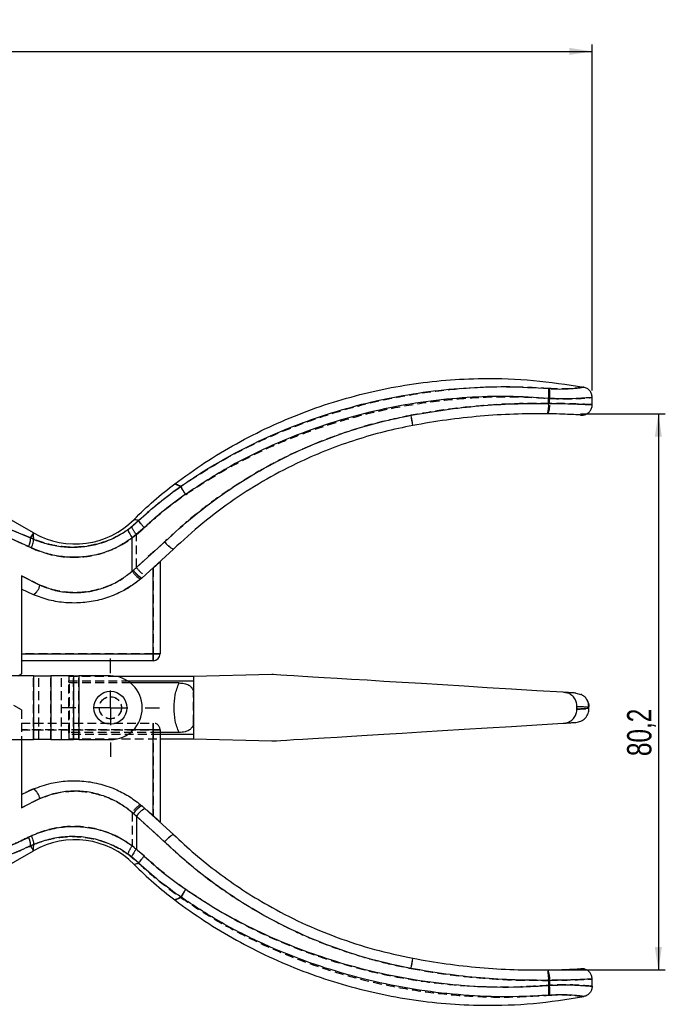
# Model space of a CAD drawing. Extents: x 35 to 398, y 17 to 289.
# Tile 4 of 7: x 172 to 265, y 147 to 289. Entities that reach past the tile are written whole.
import ezdxf

# ---------------------------------------------------------------- set-up
doc = ezdxf.new("R2010")
doc.units = 0
doc.linetypes.add('HIDDEN', pattern=[1.905, 1.27, -0.635])
doc.layers.get('0').update_dxf_attribs({"linetype": 'CONTINUOUS'})
doc.styles.add('SLDTEXTSTYLE0', font='TXT', dxfattribs={"width": 0.75})
doc.dimstyles.new('SLDDIMSTYLE1', dxfattribs={"dimtxt": 3.5, "dimasz": 3.302, "dimexe": 0, "dimexo": 0.0625, "dimgap": 0.875, "dimtad": 1, "dimdec": 0, "dimrnd": 1e-09, "dimzin": 12, "dimtxsty": 'SLDTEXTSTYLE0', "dimsah": 1, "dimcen": 0.09, "dimazin": 3, "dimtfac": 1, "dimtofl": 0, "dimtmove": 0, "dimatfit": 3, "dimtolj": 1, "dimtzin": 12})
doc.dimstyles.new('SLDDIMSTYLE2', dxfattribs={"dimtxt": 3.5, "dimasz": 3.302, "dimexe": 0, "dimexo": 0.0625, "dimgap": 0.875, "dimtad": 1, "dimdec": 1, "dimrnd": 1e-09, "dimzin": 12, "dimtxsty": 'SLDTEXTSTYLE0', "dimsah": 1, "dimcen": 0.09, "dimazin": 3, "dimtfac": 1, "dimtdec": 1, "dimtofl": 0, "dimtmove": 0, "dimatfit": 3, "dimtolj": 1, "dimtzin": 12})

# ---------------------------------------------------------------- blocks, each defined once
blk = doc.blocks.new('_D_1')
at = {"color": 179, "linetype": 'CONTINUOUS'}
for p, q in [((49.49, 232.59), (49.49, 284.99)), ((254.49, 235.07), (254.49, 284.99)), ((49.49, 283.99), (254.49, 283.99))]:
    blk.add_line(p, q, dxfattribs=at)
for points in [[(49.49, 283.99), (52.79, 283.48), (52.79, 284.5)], [(254.49, 283.99), (251.19, 284.5), (251.19, 283.48)]]:
    blk.add_solid(points, dxfattribs=at)
at = {"color": 179, "linetype": 'CONTINUOUS', "insert": (139.85, 288.5, 0.1), "char_height": 3.5, "attachment_point": 1, "style": 'SLDTEXTSTYLE0'}
blk.add_mtext('205', dxfattribs=at)
blk = doc.blocks.new('_D_3')
at = {"color": 179, "linetype": 'CONTINUOUS'}
for p, q in [((252.82, 231.71), (265.03, 231.71)), ((264.03, 231.71), (264.03, 151.48)), ((249.14, 151.48), (265.03, 151.48))]:
    blk.add_line(p, q, dxfattribs=at)
for points in [[(264.03, 231.71), (263.52, 228.41), (264.54, 228.41)], [(264.03, 151.48), (264.54, 154.78), (263.52, 154.78)]]:
    blk.add_solid(points, dxfattribs=at)
at = {"color": 179, "linetype": 'CONTINUOUS', "insert": (259.52, 182.33, 0.1), "char_height": 3.5, "attachment_point": 1, "rotation": 90, "style": 'SLDTEXTSTYLE0'}
blk.add_mtext('80,2', dxfattribs=at)
blk = doc.blocks.new('SW_CENTERMARKSYMBOL_2')
at = {"color": 0, "linetype": 'CONTINUOUS'}
for p, q in [((0, 5), (0, 7.1)), ((0, 0), (0, 2.5)), ((-5, 0), (-7.1, 0)), ((0, 0), (-2.5, 0)), ((0, 0), (0, -2.5)), ((0, 0), (2.5, 0)), ((5, 0), (7.1, 0)), ((0, -5), (0, -7.1))]:
    blk.add_line(p, q, dxfattribs=at)

msp = doc.modelspace()

# ---------------------------------------------------------------- linework, layer by layer
at = {"color": 7, "linetype": 'CONTINUOUS'}
for p, q in [((248.2017, 233.2115), (248.2017, 233.9399)), ((254.4896, 233.0294), (254.4896, 234.0711)), ((173.9338, 214.5234), (160.4743, 222.2627)), ((187.5189, 214.9749), (189.0926, 216.303)), ((189.0926, 216.303), (189.0902, 216.305)), ((169.4517, 215.5051), (173.5201, 213.8039)), ((189.9226, 215.2912), (188.1817, 213.8162)), ((173.2236, 212.5603), (169.3784, 214.2855)), ((173.5201, 213.8039), (173.9343, 213.6159)), ((188.1817, 209.0142), (188.1817, 213.8162)), ((188.3456, 209.1512), (192.863, 213.2353)), ((173.6375, 212.3589), (173.2236, 212.5603)), ((194.0994, 212.1574), (189.5419, 208.0111)), ((192.1896, 210.3572), (192.1896, 197.0936)), ((188.1817, 209.0142), (188.3456, 209.1512)), ((191.1896, 197.0936), (191.1896, 209.4514)), ((172.1896, 208.3172), (174.8679, 206.9852)), ((172.1896, 208.3172), (172.1896, 194.1936)), ((189.5419, 208.0111), (189.3608, 207.8588)), ((173.9338, 205.6044), (172.1896, 206.3986)), ((172.1896, 197.0936), (191.1896, 197.0936)), ((191.1896, 196.0936), (172.1896, 196.0936)), ((192.1896, 197.0936), (191.1896, 197.0936)), ((191.1896, 197.0936), (191.1896, 196.0936)), ((173.9624, 193.9036), (160.2224, 193.9036)), ((171.7097, 193.9036), (172.1896, 194.1936)), ((173.9624, 193.9036), (173.9624, 184.7036)), ((173.9624, 193.9036), (176.452, 193.9036)), ((176.452, 193.9036), (176.452, 184.7036)), ((179.7093, 193.9036), (176.452, 193.9036)), ((179.7093, 193.9036), (179.7093, 184.7036)), ((179.7093, 193.9036), (180.4753, 193.9036)), ((180.4753, 193.9036), (180.4753, 184.7036)), ((185.0263, 193.9036), (180.4753, 193.9036)), ((197.0263, 193.8036), (185.9802, 193.8036)), ((208.3175, 194.0993), (197.0263, 193.8036)), ((197.0263, 193.8036), (197.0263, 191.6162)), ((197.0263, 193.8036), (197.0263, 193.1639)), ((187.5279, 193.1639), (197.0263, 193.1639)), ((194.9266, 192.8765), (187.9236, 192.8765)), ((252.1484, 191.4185), (252.8703, 191.2218)), ((252.2824, 189.5095), (252.2824, 189.0978)), ((254.0263, 189.0915), (254.0263, 189.5156)), ((191.1896, 173.7359), (191.1896, 186.0936)), ((197.0263, 186.9911), (197.0263, 184.8036)), ((160.2224, 184.7036), (173.9624, 184.7036)), ((172.1896, 184.7036), (172.1896, 174.8701)), ((176.452, 184.7036), (173.9624, 184.7036)), ((176.452, 184.7036), (179.7093, 184.7036)), ((180.4753, 184.7036), (179.7093, 184.7036)), ((180.4753, 184.7036), (185.0263, 184.7036)), ((194.9266, 185.7307), (192.0826, 185.7307)), ((197.0263, 185.4433), (192.1763, 185.4433)), ((192.1896, 185.3504), (192.1896, 172.8301)), ((192.1896, 184.8036), (197.0263, 184.8036)), ((197.0263, 185.4433), (197.0263, 184.8036)), ((197.0263, 184.8036), (208.3175, 184.5079)), ((172.1896, 176.7886), (173.9338, 177.5829)), ((174.8679, 176.2021), (172.1896, 174.8701)), ((189.5419, 175.1761), (190.0071, 174.7758)), ((190.0071, 174.7758), (194.0994, 171.0299)), ((188.7774, 173.6417), (188.3379, 174.036)), ((188.7774, 173.6417), (188.7774, 168.8996)), ((192.8376, 169.9519), (188.7774, 173.6417)), ((173.2236, 170.627), (173.6375, 170.8284)), ((173.9343, 169.5713), (173.5201, 169.3834)), ((167.9896, 165.2459), (173.9338, 168.6639)), ((189.1019, 166.887), (188.0783, 167.7936)), ((188.7774, 168.8996), (189.9034, 167.898)), ((189.0993, 166.8847), (189.1019, 166.887)), ((248.345, 149.9773), (248.345, 149.2566)), ((254.4896, 149.1162), (254.4896, 150.1578))]:
    msp.add_line(p, q, dxfattribs=at)
at = {"color": 7, "linetype": 'HIDDEN'}
for p, q in [((248.345, 233.21), (248.345, 233.9307)), ((189.1019, 216.3003), (188.0783, 215.3937)), ((189.0993, 216.3026), (189.1019, 216.3003)), ((173.5201, 213.8039), (169.4517, 215.5051)), ((188.7774, 214.2877), (189.9034, 215.2893)), ((169.3784, 214.2855), (173.2236, 212.5603)), ((173.9343, 213.6159), (173.5201, 213.8039)), ((173.9348, 213.8717), (173.9343, 213.6165)), ((188.7774, 209.5455), (188.7774, 214.2877)), ((192.8376, 213.2353), (188.7774, 209.5455)), ((173.2236, 212.5603), (173.6375, 212.3589)), ((188.7774, 209.5455), (188.3379, 209.1512)), ((191.1896, 209.4514), (191.1896, 197.0936)), ((174.8679, 206.9852), (172.1896, 208.3172)), ((191.1896, 197.0936), (172.1896, 197.0936)), ((191.1896, 197.0936), (192.1896, 197.0936)), ((191.1896, 196.0936), (191.1896, 197.0936)), ((173.9624, 184.7036), (173.9624, 193.9036)), ((174.7284, 184.7036), (174.7284, 193.9036)), ((176.452, 184.7036), (176.452, 193.9036)), ((177.9857, 184.7036), (177.9857, 193.9036)), ((179.0263, 193.8036), (179.0263, 193.1639)), ((185.9802, 193.8036), (179.0263, 193.8036)), ((179.7093, 184.7036), (179.7093, 193.9036)), ((180.4753, 184.7036), (180.4753, 193.9036)), ((179.0263, 192.9765), (179.0263, 193.1639)), ((179.0263, 193.1639), (187.5279, 193.1639)), ((179.1263, 192.8765), (179.0263, 192.9765)), ((179.0263, 185.6307), (179.0263, 192.9765)), ((187.9236, 192.8765), (179.1263, 192.8765)), ((179.1263, 185.7307), (179.1263, 192.8765)), ((172.1896, 188.9936), (172.1896, 184.7036)), ((252.2824, 189.0978), (252.2824, 189.5095)), ((172.1896, 187.0936), (191.1896, 187.0936)), ((172.1896, 186.0936), (191.1896, 186.0936)), ((188.3211, 186.0936), (172.1896, 186.0936)), ((191.1896, 186.0936), (191.1896, 187.0936)), ((191.1896, 187.0936), (191.1896, 186.9867)), ((192.1896, 186.0936), (191.1896, 186.0936)), ((191.1896, 186.0936), (191.1896, 173.7359)), ((192.0826, 186.0936), (192.1896, 186.0936)), ((192.1896, 186.0936), (192.1896, 185.3504)), ((179.0263, 185.6307), (179.1263, 185.7307)), ((179.0263, 185.6307), (179.0263, 185.4433)), ((192.1763, 185.4433), (179.0263, 185.4433)), ((179.0263, 185.4433), (179.0263, 184.8036)), ((179.0263, 184.8036), (192.1896, 184.8036)), ((192.0826, 185.7307), (179.1263, 185.7307)), ((172.1896, 174.8701), (174.8679, 176.2021)), ((188.1817, 174.1731), (188.3456, 174.036)), ((188.1817, 174.1731), (188.1817, 169.3711)), ((188.3456, 174.036), (192.863, 169.9519)), ((173.6375, 170.8284), (173.2236, 170.627)), ((173.5201, 169.3834), (173.9343, 169.5713)), ((173.9343, 169.5708), (173.9348, 169.3155)), ((189.9226, 167.8961), (188.1817, 169.3711)), ((187.5189, 168.2124), (189.0926, 166.8843)), ((248.2017, 149.9758), (248.2017, 149.2473))]:
    msp.add_line(p, q, dxfattribs=at)
at = {"color": 8, "linetype": 'CONTINUOUS'}
for p, q in [((191.1896, 186.0936), (188.3211, 186.0936)), ((191.1896, 186.9867), (191.1896, 186.0936)), ((191.1896, 186.0936), (192.0826, 186.0936))]:
    msp.add_line(p, q, dxfattribs=at)
at = {"color": 7, "linetype": 'CONTINUOUS', "flags": 128}
for points in [[(173.5201, 213.8039), (173.6165, 213.9715), (173.7003, 214.1174), (173.7715, 214.2411), (173.8298, 214.3425), (173.8753, 214.4216), (173.9078, 214.4781), (173.9273, 214.5121), (173.9338, 214.5234)], [(250.3045, 191.5312), (246.5055, 191.7636), (242.8586, 191.9867), (239.3696, 192.2001), (236.0436, 192.4035), (232.886, 192.5966), (229.9015, 192.7791), (227.0946, 192.9508), (224.4699, 193.1114), (222.0311, 193.2605), (219.7822, 193.3981), (217.7266, 193.5238), (215.8674, 193.6375), (214.2076, 193.739), (212.7496, 193.8282), (211.4956, 193.9049), (210.4477, 193.969), (209.6075, 194.0204), (208.9761, 194.059), (208.5547, 194.0848), (208.3438, 194.0977), (208.3175, 194.0993)], [(208.3175, 184.5079), (208.3438, 184.5096), (208.5547, 184.5224), (208.9761, 184.5482), (209.6075, 184.5868), (210.4477, 184.6382), (211.4956, 184.7023), (212.7496, 184.779), (214.2076, 184.8682), (215.8674, 184.9697), (217.7266, 185.0834), (219.7822, 185.2092), (222.0311, 185.3467), (224.4699, 185.4959), (227.0946, 185.6564), (229.9015, 185.8281), (232.886, 186.0106), (236.0436, 186.2037), (239.3696, 186.4072), (242.8586, 186.6206), (246.5055, 186.8436), (250.3045, 187.076)], [(173.9338, 168.6639), (173.9273, 168.6752), (173.9078, 168.7091), (173.8753, 168.7657), (173.8298, 168.8447), (173.7715, 168.9462), (173.7003, 169.0699), (173.6165, 169.2157), (173.5201, 169.3834)]]:
    msp.add_lwpolyline(points, dxfattribs=at)
at = {"color": 7, "linetype": 'HIDDEN', "flags": 128}
for points in [[(173.9338, 214.5234), (173.9273, 214.5121), (173.9078, 214.4781), (173.8753, 214.4216), (173.8298, 214.3425), (173.7715, 214.2411), (173.7003, 214.1174), (173.6165, 213.9715), (173.5201, 213.8039)], [(189.5419, 208.0111), (188.067, 206.8997), (187.0174, 206.2658)], [(172.1896, 188.9936), (171.1018, 189.6511), (170.0269, 190.3008), (168.9659, 190.942)], [(173.5201, 169.3834), (173.6165, 169.2157), (173.7003, 169.0699), (173.7715, 168.9462), (173.8298, 168.8447), (173.8753, 168.7657), (173.9078, 168.7091), (173.9273, 168.6752), (173.9338, 168.6639)]]:
    msp.add_lwpolyline(points, dxfattribs=at)
at = {"color": 7, "linetype": 'CONTINUOUS'}
msp.add_circle((185.0263, 189.3036), 2.375, dxfattribs=at)
at = {"color": 7, "linetype": 'HIDDEN'}
for radius in [1.6, 1.5875]:
    msp.add_circle((185.0263, 189.3036), radius, dxfattribs=at)
at = {"color": 7, "linetype": 'CONTINUOUS'}
for centre, radius, start, end in [((241.5697, 234.7145), 6.6771, 353.338739, 5.522646), ((244.3901, 232.8886), 3.8252, 342.079631, 4.841916), ((208.8639, 227.443), 19.9201, 7.444852, 11.745779), ((179.9155, 224.9263), 12, 240.100904, 315.249653), ((191.8255, 216.6694), 4.628, 201.47822, 218.062314), ((170.9657, 213.7558), 2.5548, 332.10023, 1.07816), ((196.483, 216.1395), 4.641, 218.738488, 239.095877), ((191.3896, 211.1089), 3.8313, 213.143623, 238.026542), ((191.5738, 211.3408), 3.9007, 214.147291, 238.60623), ((172.6859, 207.455), 2.232, 303.992722, 347.849563), ((191.1896, 197.0936), 1, 270, 0), ((185.0263, 189.3036), 4.6, 270, 90), ((172.6859, 175.7323), 2.232, 12.150464, 56.007216), ((191.4845, 171.9189), 3.7925, 120.812028, 146.066426), ((191.7504, 171.6517), 3.5776, 119.161221, 146.202984), ((170.9657, 169.4315), 2.5549, 358.921897, 27.899712), ((196.1319, 167.3732), 4.1836, 119.067113, 141.946472), ((179.9155, 158.261), 12, 44.750347, 119.899096), ((192.0173, 166.0779), 4.2964, 138.946993, 156.463971), ((213.9801, 154.7811), 14.7252, 347.879009, 353.692013), ((245.1264, 150.3027), 3.2349, 354.226966, 21.287781), ((242.8009, 148.6041), 5.5823, 352.12573, 6.712255)]:
    msp.add_arc(centre, radius, start, end, dxfattribs=at)
at = {"color": 7, "linetype": 'HIDDEN'}
for centre, radius, start, end in [((242.8009, 234.5832), 5.5824, 353.28777, 7.874242), ((245.1264, 232.8846), 3.235, 338.712315, 5.772976), ((213.9804, 228.4062), 14.7249, 6.307953, 12.121071), ((192.0173, 217.1094), 4.2964, 203.536029, 221.053007), ((170.9657, 213.7558), 2.5548, 332.10023, 1.07816), ((196.1319, 215.814), 4.1835, 218.053445, 240.932969), ((191.4845, 211.2683), 3.7925, 213.933607, 239.187939), ((191.7504, 211.5356), 3.5776, 213.796977, 240.838771), ((172.6859, 207.455), 2.232, 303.992722, 347.849563), ((191.1896, 186.0936), 1, 360, 90), ((188.3896, 143.5236), 37, 112.997807, 115.966008), ((172.6859, 175.7323), 2.232, 12.150464, 56.007216), ((191.3896, 172.0784), 3.8313, 121.973386, 146.856403), ((191.5738, 171.8465), 3.9007, 121.393842, 145.852638), ((124.5578, 99.169), 100, 48.216544, 49.470452), ((170.9657, 169.4315), 2.5549, 358.921897, 27.899712), ((196.483, 167.0478), 4.641, 120.904123, 141.261512), ((191.8256, 166.5178), 4.6281, 141.937778, 158.521688), ((208.8637, 155.7443), 19.9203, 348.254263, 352.555154), ((244.3901, 150.2987), 3.8252, 355.158084, 17.920369), ((241.5697, 148.4728), 6.6771, 354.477376, 6.661239)]:
    msp.add_arc(centre, radius, start, end, dxfattribs=at)
at = {"color": 7, "linetype": 'CONTINUOUS'}
for points, knots in [([(194.3131, 221.6179), (195.7438, 222.6552), (198.6051, 224.7296), (203.1622, 227.4472), (207.8848, 229.8584), (212.7698, 231.9243), (217.7875, 233.6416), (222.9142, 235), (228.1238, 235.9926), (233.3911, 236.617), (239.3615, 236.8907), (246.0233, 236.681), (250.8501, 235.9243), (253.2635, 235.5459)], [0, 0, 0, 0, 0.08500638, 0.1700127, 0.25501903, 0.34002537, 0.42503175, 0.51003803, 0.5950444, 0.68005073, 0.76505715, 0.8825285, 1, 1, 1, 1]), ([(195.1795, 221.2503), (196.2519, 221.9772), (198.3995, 223.433), (202.3478, 225.7487), (207.0422, 228.1346), (212.5829, 230.4402), (218.33, 232.3479), (224.2056, 233.8301), (230.1257, 234.8804), (236.1009, 235.5003), (242.1495, 235.7189), (246.1937, 235.4777), (248.2158, 235.3571)], [0, 0, 0, 0, 0.06964913, 0.13948847, 0.24572116, 0.351957, 0.46078354, 0.56961146, 0.67592019, 0.78222745, 0.89111599, 1, 1, 1, 1]), ([(248.2158, 235.3571), (248.4443, 235.3406), (249.2974, 235.2792), (250.7114, 235.2819), (252.1343, 235.3907), (253.0525, 235.5122), (253.2635, 235.5459), (253.2635, 235.5459), (253.2635, 235.5459)], [0, 0, 0, 0, 0.08169017, 0.30495496, 0.533591, 0.76537023, 0.99999294, 1, 1, 1, 1]), ([(254.4896, 234.0711), (254.4721, 234.2447), (254.4371, 234.5918), (254.1638, 235.0473), (253.7658, 235.3992), (253.431, 235.497), (253.2635, 235.5459)], [0, 0, 0, 0, 0.25000005, 0.50000048, 0.74999924, 1, 1, 1, 1]), ([(248.2017, 233.9399), (246.2529, 234.0602), (242.3551, 234.3008), (236.4324, 234.1127), (230.4854, 233.5205), (224.5945, 232.4894), (218.8418, 231.0508), (213.21, 229.2078), (207.6975, 226.9282), (201.8139, 223.9971), (198.0019, 221.4994), (195.8617, 220.0971)], [0, 0, 0, 0, 0.106359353, 0.212722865, 0.321673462, 0.430625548, 0.536880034, 0.643133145, 0.751931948, 0.86072708, 1, 1, 1, 1]), ([(228.3669, 231.4981), (229.9982, 231.7798), (233.2607, 232.3433), (238.214, 232.8791), (243.1995, 233.2045), (246.5343, 233.2091), (248.2017, 233.2115)], [0, 0, 0, 0, 0.24855881, 0.49711748, 0.74855808, 1, 1, 1, 1]), ([(254.4896, 234.0711), (254.4127, 234.0626), (254.259, 234.0457), (253.0624, 233.9374), (251.5905, 233.8655), (250.191, 233.8587), (249.1659, 233.883), (248.4869, 233.9231), (248.2017, 233.9399)], [0, 0, 0, 0, 0.22837518, 0.45660807, 0.68619193, 0.7992716, 0.91569887, 1, 1, 1, 1]), ([(252.8514, 231.5307), (252.8685, 231.5297), (252.8929, 231.5281), (252.8963, 231.5279), (252.8996, 231.5277), (252.9031, 231.5275), (252.9078, 231.5273), (252.9173, 231.5268), (252.9488, 231.5254), (253.0332, 231.5241), (253.2406, 231.5373), (253.5943, 231.6263), (254.0021, 231.8783), (254.3146, 232.276), (254.4801, 232.6754), (254.4713, 232.9336), (254.4681, 233.0282)], [0, 0, 0, 0, 0.10243945, 0.1462206, 0.16234446, 0.16953302, 0.17518715, 0.1781336, 0.18310588, 0.20823719, 0.26323339, 0.39477707, 0.57489525, 0.73894646, 0.90435992, 1, 1, 1, 1]), ([(248.0298, 231.7116), (246.4166, 231.7096), (243.1904, 231.7056), (238.3293, 231.3908), (233.4618, 230.8654), (230.2314, 230.3045), (228.6161, 230.0241)], [0, 0, 0, 0, 0.24853945, 0.4970785, 0.74853921, 1, 1, 1, 1]), ([(252.8514, 231.5307), (252.8537, 231.5306), (252.8913, 231.5282), (252.3926, 231.5596), (251.361, 231.6144), (249.8297, 231.6784), (248.629, 231.7006), (248.0298, 231.7116)], [0, 0, 0, 0, 0.01598473, 0.26366454, 0.51041141, 0.75567753, 1, 1, 1, 1]), ([(192.863, 213.2353), (194.2546, 214.5116), (197.0378, 217.0641), (201.6363, 220.482), (206.5304, 223.564), (211.276, 226.0165), (215.7242, 227.9208), (219.8337, 229.381), (224.0479, 230.6073), (226.9273, 231.2012), (228.3669, 231.4981)], [0, 0, 0, 0, 0.14020437, 0.28040742, 0.42456876, 0.56872765, 0.67564553, 0.78256266, 0.89128155, 1, 1, 1, 1]), ([(228.6161, 230.0241), (227.2393, 229.7387), (224.4856, 229.168), (220.4092, 227.9816), (216.3894, 226.5513), (212.067, 224.6918), (207.5213, 222.3342), (202.7963, 219.3625), (198.2723, 216.0035), (195.4903, 213.4395), (194.0994, 212.1574)], [0, 0, 0, 0, 0.10680962, 0.21361987, 0.3222594, 0.43089995, 0.57116929, 0.71144139, 0.85571965, 1, 1, 1, 1]), ([(188.4377, 216.478), (189.3713, 217.3869), (191.2384, 219.2045), (193.2882, 220.8135), (194.3131, 221.6179)], [0, 0, 0, 0, 0.50000014, 1, 1, 1, 1]), ([(195.1794, 221.2504), (195.1279, 221.2722), (194.8284, 221.3993), (194.4195, 221.5728), (194.3486, 221.6029), (194.3131, 221.6179)], [0, 0, 0, 0, 0.0937472, 0.54531223, 1, 1, 1, 1]), ([(189.0902, 216.305), (190.0565, 217.1827), (191.9943, 218.943), (194.1157, 220.4799), (195.1792, 221.2505)], [0, 0, 0, 0, 0.49865015, 1, 1, 1, 1]), ([(195.8617, 220.0971), (195.7774, 220.2216), (195.6087, 220.4706), (195.4003, 220.8082), (195.243, 221.0885), (195.2005, 221.1965), (195.1792, 221.2505)], [0, 0, 0, 0, 0.25, 0.50000028, 0.74999928, 1, 1, 1, 1]), ([(195.8617, 220.0971), (194.8303, 219.3523), (192.7619, 217.8588), (190.8707, 216.1486), (189.9226, 215.2912)], [0, 0, 0, 0, 0.49867065, 1, 1, 1, 1]), ([(189.0902, 216.305), (188.9013, 216.3551), (188.5224, 216.4556), (188.466, 216.4705), (188.4377, 216.478)], [0, 0, 0, 0, 0.49836051, 1, 1, 1, 1]), ([(189.9226, 215.2912), (189.9127, 215.3016), (189.8424, 215.3752), (189.6612, 215.5695), (189.408, 215.8574), (189.1809, 216.1434), (189.122, 216.2498), (189.0926, 216.303)], [0, 0, 0, 0, 0.02391532, 0.16897087, 0.44599821, 0.72299883, 1, 1, 1, 1]), ([(173.9338, 213.6173), (174.2197, 213.5043), (175.143, 213.1395), (176.792, 212.6985), (178.904, 212.4294), (181.0707, 212.4914), (183.2931, 212.9051), (185.5006, 213.6972), (186.846, 214.5489), (187.5189, 214.9749)], [0, 0, 0, 0, 0.066772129, 0.215663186, 0.36445293, 0.515461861, 0.666444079, 0.833182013, 1, 1, 1, 1]), ([(173.9343, 213.6164), (173.935, 213.8848), (173.9365, 214.4077), (173.9347, 214.4855), (173.9338, 214.5234)], [0, 0, 0, 0, 0.51317732, 1, 1, 1, 1]), ([(188.1817, 213.8162), (187.4654, 213.3373), (186.0332, 212.3797), (183.6694, 211.4869), (181.2853, 211.0252), (178.9649, 210.9641), (176.7049, 211.2822), (174.9374, 211.7969), (173.9484, 212.2244), (173.6374, 212.3587)], [0, 0, 0, 0, 0.16775745, 0.33542843, 0.48629169, 0.63717176, 0.78470041, 0.93231703, 1, 1, 1, 1]), ([(173.6375, 212.3589), (173.691, 212.4915), (173.7979, 212.7568), (173.9015, 213.1197), (173.956, 213.4265), (173.9415, 213.5528), (173.9343, 213.6159)], [0, 0, 0, 0, 0.25000008, 0.49999978, 0.7500003, 1, 1, 1, 1]), ([(174.8679, 206.9852), (175.5141, 206.7357), (176.8062, 206.237), (178.8893, 205.898), (181.0065, 205.9014), (183.0887, 206.2586), (185.059, 206.9634), (186.7737, 207.8869), (187.7458, 208.6652), (188.1817, 209.0142)], [0, 0, 0, 0, 0.14817608, 0.29629071, 0.44440552, 0.59251866, 0.73734632, 0.8822236, 1, 1, 1, 1]), ([(189.3608, 207.8588), (188.8551, 207.4708), (187.722, 206.6013), (185.7349, 205.5768), (183.4532, 204.7959), (181.0459, 204.3997), (178.598, 204.3967), (176.1876, 204.7706), (174.6851, 205.3264), (173.9338, 205.6044)], [0, 0, 0, 0, 0.1166116, 0.26127512, 0.40591442, 0.55474849, 0.70358739, 0.8517749, 1, 1, 1, 1]), ([(194.9266, 185.7307), (194.7108, 186.2889), (194.2667, 187.4379), (194.2191, 189.2992), (194.2667, 191.1652), (194.7095, 192.3134), (194.9266, 192.8765)], [0, 0, 0, 0, 0.24302913, 0.50024815, 0.75494386, 1, 1, 1, 1]), ([(194.9266, 192.8764), (195.1755, 192.8628), (195.6752, 192.8354), (196.3037, 192.6084), (196.7672, 192.2417), (196.9342, 191.8926), (197.0085, 191.6693), (197.0262, 191.6161)], [0, 0, 0, 0, 0.24612057, 0.49397152, 0.67764506, 0.92322588, 1, 1, 1, 1]), ([(197.0262, 191.6162), (197.0262, 191.2524), (197.0262, 190.525), (197.0262, 189.3036), (197.0262, 188.0822), (197.0262, 187.3548), (197.0262, 186.9911)], [0, 0, 0, 0, 0.24999999, 0.5, 0.75000001, 1, 1, 1, 1]), ([(197.0263, 191.6162), (197.0263, 191.2524), (197.0263, 190.525), (197.0263, 189.3036), (197.0263, 188.0822), (197.0263, 187.3548), (197.0263, 186.9911)], [0, 0, 0, 0, 0.25, 0.5, 0.75, 1, 1, 1, 1]), ([(252.2822, 189.5095), (252.2665, 189.7315), (252.2353, 190.1758), (251.9245, 190.7658), (251.4508, 191.2079), (250.8842, 191.4636), (250.4868, 191.51), (250.3045, 191.5312)], [0, 0, 0, 0, 0.2084885, 0.41731511, 0.62282032, 0.82702855, 1, 1, 1, 1]), ([(252.1484, 191.4185), (252.1259, 191.4198), (252.0811, 191.4226), (251.707, 191.4455), (251.1405, 191.4801), (250.5832, 191.5142), (250.3045, 191.5312)], [0, 0, 0, 0, 0.24996475, 0.49990955, 0.74984728, 1, 1, 1, 1]), ([(253.9892, 189.4076), (253.9826, 189.5872), (253.9691, 189.9569), (253.7414, 190.4867), (253.3715, 190.9512), (253.0257, 191.1461), (252.8543, 191.2427)], [0, 0, 0, 0, 0.23779546, 0.48964187, 0.74698368, 1, 1, 1, 1]), ([(250.3045, 187.076), (250.5598, 187.1112), (251.0721, 187.182), (251.7043, 187.5841), (252.1107, 188.1455), (252.2724, 188.6739), (252.2797, 188.9939), (252.2821, 189.0977)], [0, 0, 0, 0, 0.24195807, 0.48545449, 0.69793903, 0.90194745, 1, 1, 1, 1]), ([(252.1484, 187.1888), (252.3889, 187.2293), (252.8881, 187.3135), (253.517, 187.7827), (253.947, 188.4391), (254.0005, 188.9425), (254.0262, 189.185)], [0, 0, 0, 0, 0.240885, 0.50000731, 0.75912789, 1, 1, 1, 1]), ([(252.2824, 189.5095), (252.5529, 189.496), (253.09, 189.4691), (253.6169, 189.4429), (253.9149, 189.4279), (253.9529, 189.4259), (253.964, 189.4254)], [0, 0, 0, 0, 0.29760995, 0.59109218, 0.88045838, 1, 1, 1, 1]), ([(254.0263, 189.185), (254.0058, 189.184), (253.9644, 189.1818), (253.6226, 189.1646), (253.0886, 189.138), (252.5524, 189.1112), (252.2824, 189.0978)], [0, 0, 0, 0, 0.24471072, 0.49294002, 0.7446997, 1, 1, 1, 1]), ([(253.7862, 190.3102), (253.8378, 190.2242), (253.999, 189.9555), (254.0152, 189.6381), (254.0262, 189.4222)], [0, 0, 0, 0, 0.31978384, 1, 1, 1, 1]), ([(197.0262, 186.9911), (196.9454, 186.7613), (196.8164, 186.3948), (196.3146, 186.0128), (195.7052, 185.7799), (195.2179, 185.7492), (194.9266, 185.7308)], [0, 0, 0, 0, 0.32595037, 0.51987875, 0.71293888, 1, 1, 1, 1]), ([(250.3045, 187.076), (250.5832, 187.093), (251.1404, 187.1271), (251.707, 187.1618), (252.0812, 187.1846), (252.126, 187.1874), (252.1484, 187.1888)], [0, 0, 0, 0, 0.25010915, 0.50008887, 0.75001241, 1, 1, 1, 1]), ([(173.9338, 177.5829), (174.7694, 177.8888), (176.3438, 178.4652), (178.8178, 178.7998), (181.2402, 178.7739), (183.6624, 178.3362), (185.8915, 177.5413), (187.876, 176.485), (188.9866, 175.6124), (189.5419, 175.1761)], [0, 0, 0, 0, 0.16216614, 0.30554801, 0.44890855, 0.59712426, 0.74535721, 0.87267102, 1, 1, 1, 1]), ([(188.3379, 174.036), (187.8607, 174.4272), (186.9065, 175.2095), (185.1952, 176.1614), (183.2687, 176.8783), (181.1748, 177.2743), (179.0802, 177.297), (176.9415, 176.9945), (175.5881, 176.4773), (174.8679, 176.2021)], [0, 0, 0, 0, 0.12825967, 0.25648646, 0.40431157, 0.55209892, 0.69483276, 0.83759891, 1, 1, 1, 1]), ([(173.6374, 170.8286), (173.6456, 170.8323), (174.4102, 171.1802), (176.0004, 171.7502), (178.4995, 172.2035), (181.054, 172.1949), (183.4918, 171.7538), (185.7291, 170.911), (187.4684, 169.9328), (188.4224, 169.1798), (188.7774, 168.8996)], [0, 0, 0, 0, 0.00171416, 0.16020355, 0.3185549, 0.47510954, 0.63163465, 0.77368217, 0.91578104, 1, 1, 1, 1]), ([(168.9659, 168.7417), (169.6723, 169.025), (171.09, 169.5936), (172.5108, 170.2817), (173.2236, 170.627)], [0, 0, 0, 0, 0.49831692, 1, 1, 1, 1]), ([(173.6375, 170.8284), (173.6383, 170.8258), (173.6406, 170.8188), (173.6489, 170.7974), (173.6765, 170.7269), (173.7338, 170.5802), (173.8168, 170.3423), (173.8953, 170.0652), (173.9375, 169.8292), (173.9455, 169.6798), (173.9387, 169.6089), (173.9352, 169.5808), (173.9337, 169.5732), (173.934, 169.5714), (173.9341, 169.5712)], [0, 0, 0, 0, 0.00463976, 0.0128265, 0.03985921, 0.13653367, 0.28994208, 0.49992344, 0.71399688, 0.86880259, 0.96416407, 0.98952053, 0.9987693, 1, 1, 1, 1]), ([(188.0783, 167.7936), (187.7448, 168.0425), (186.8464, 168.7131), (185.2182, 169.5809), (183.1274, 170.3298), (180.8536, 170.7266), (178.47, 170.7386), (176.1226, 170.3698), (174.6636, 169.8367), (173.9338, 169.57)], [0, 0, 0, 0, 0.08349193, 0.22491268, 0.36628559, 0.52306113, 0.67987996, 0.83986161, 1, 1, 1, 1]), ([(194.0994, 171.0299), (195.1319, 170.0662), (197.1971, 168.139), (200.5372, 165.4839), (204.0483, 163.0158), (208.0677, 160.5633), (212.6065, 158.2245), (217.7363, 156.0957), (223.0757, 154.3476), (226.7693, 153.558), (228.6161, 153.1632)], [0, 0, 0, 0, 0.1078406, 0.21568034, 0.32528488, 0.43488817, 0.57408376, 0.71327583, 0.85663919, 1, 1, 1, 1]), ([(173.5201, 169.3834), (172.5989, 168.9695), (170.7462, 168.137), (168.7927, 167.4296), (167.7635, 167.1222), (167.6505, 167.0884)], [0, 0, 0, 0, 0.46820723, 0.94162611, 1, 1, 1, 1]), ([(173.9338, 168.6639), (173.9347, 168.7018), (173.9365, 168.7796), (173.935, 169.3025), (173.9343, 169.5708)], [0, 0, 0, 0, 0.48682278, 1, 1, 1, 1]), ([(228.377, 151.6891), (226.5316, 152.0794), (222.8407, 152.86), (217.392, 154.6077), (212.0486, 156.786), (207.2922, 159.2116), (203.1449, 161.7207), (199.5462, 164.2236), (196.0829, 166.9471), (193.9194, 168.9503), (192.8376, 169.9519)], [0, 0, 0, 0, 0.13931293, 0.27862759, 0.42209416, 0.56556394, 0.67328916, 0.78101532, 0.8905073, 1, 1, 1, 1]), ([(189.9034, 167.898), (189.8936, 167.8876), (189.8291, 167.8191), (189.6547, 167.6294), (189.4086, 167.3434), (189.1856, 167.0523), (189.1298, 166.9421), (189.1019, 166.887)], [0, 0, 0, 0, 0.024055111, 0.158395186, 0.438948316, 0.719473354, 1, 1, 1, 1]), ([(189.9034, 167.898), (190.8531, 167.0471), (192.7576, 165.3405), (194.8408, 163.8537), (195.8852, 163.1083)], [0, 0, 0, 0, 0.498641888, 1, 1, 1, 1]), ([(188.4377, 166.7092), (188.4659, 166.7167), (188.5226, 166.7318), (188.9066, 166.8336), (189.0993, 166.8847)], [0, 0, 0, 0, 0.49798484, 1, 1, 1, 1]), ([(188.4377, 166.7092), (189.3713, 165.8004), (191.2384, 163.9827), (193.2882, 162.3738), (194.3131, 161.5693)], [0, 0, 0, 0, 0.50000014, 1, 1, 1, 1]), ([(195.2274, 161.9572), (194.1627, 162.7198), (192.0274, 164.249), (190.0771, 166.0045), (189.0993, 166.8847)], [0, 0, 0, 0, 0.49863657, 1, 1, 1, 1]), ([(194.3131, 161.5693), (194.3482, 161.5842), (194.4188, 161.6142), (194.8372, 161.7917), (195.1596, 161.9285), (195.2275, 161.9573)], [0, 0, 0, 0, 0.43899041, 0.88181392, 1, 1, 1, 1]), ([(195.8852, 163.1083), (195.8031, 162.9851), (195.6388, 162.7386), (195.4377, 162.4033), (195.2871, 162.1232), (195.2475, 162.0126), (195.2277, 161.9574)], [0, 0, 0, 0, 0.25000165, 0.50000208, 0.75000087, 1, 1, 1, 1]), ([(248.3306, 147.8393), (246.8555, 147.7512), (243.2675, 147.5369), (237.5293, 147.6671), (231.1067, 148.2709), (224.6789, 149.3765), (218.3707, 150.96), (212.2778, 152.9879), (206.388, 155.4695), (200.649, 158.4048), (197.0348, 160.7732), (195.2277, 161.9574)], [0, 0, 0, 0, 0.07956992, 0.19354485, 0.30752578, 0.42469224, 0.54185968, 0.65481263, 0.76776198, 0.88388425, 1, 1, 1, 1]), ([(195.8852, 163.1083), (197.1423, 162.2735), (199.6564, 160.6037), (203.8686, 158.2494), (208.4819, 156.0235), (213.5132, 154.0096), (218.9793, 152.2256), (224.8838, 150.7516), (231.2084, 149.6662), (237.5877, 149.0683), (243.3165, 148.9464), (246.8879, 149.1667), (248.345, 149.2566)], [0, 0, 0, 0, 0.08213154, 0.16426476, 0.26208765, 0.36003513, 0.45786647, 0.57332776, 0.68917669, 0.8050077, 0.9204448, 1, 1, 1, 1]), ([(194.3131, 161.5693), (195.7438, 160.5321), (198.6051, 158.4577), (203.1622, 155.7401), (207.8848, 153.3288), (212.7698, 151.263), (217.7875, 149.5457), (222.9142, 148.1872), (228.1238, 147.1947), (233.3911, 146.5703), (239.3615, 146.2966), (246.0233, 146.5062), (250.8501, 147.263), (253.2635, 147.6414)], [0, 0, 0, 0, 0.08500635, 0.1700127, 0.25501903, 0.34002537, 0.42503173, 0.51003801, 0.59504439, 0.68005072, 0.76505714, 0.88252849, 1, 1, 1, 1]), ([(228.6161, 153.1632), (230.2223, 152.8842), (233.4348, 152.3262), (238.3119, 151.7976), (243.2199, 151.4789), (246.5004, 151.4777), (248.1406, 151.4771)], [0, 0, 0, 0, 0.2484427, 0.49688543, 0.74844218, 1, 1, 1, 1]), ([(248.345, 149.9773), (246.688, 149.9776), (243.3741, 149.9782), (238.3755, 150.2956), (233.3667, 150.8296), (230.0402, 151.4026), (228.377, 151.6891)], [0, 0, 0, 0, 0.24847353, 0.49694573, 0.74847272, 1, 1, 1, 1]), ([(248.1406, 151.4771), (248.5308, 151.484), (249.521, 151.5015), (250.9533, 151.5538), (252.1661, 151.6146), (252.8863, 151.6586), (252.8631, 151.6572), (252.8518, 151.6566)], [0, 0, 0, 0, 0.14107285, 0.3580296, 0.57572735, 0.79412801, 1, 1, 1, 1]), ([(254.4814, 150.1714), (254.4666, 150.3429), (254.439, 150.6623), (254.2158, 151.0547), (253.9539, 151.3284), (253.6834, 151.5026), (253.434, 151.6015), (253.2253, 151.6474), (253.0691, 151.6618), (252.9747, 151.6627), (252.9273, 151.661), (252.9129, 151.6603), (252.9079, 151.66), (252.9042, 151.6598), (252.9006, 151.6596), (252.8961, 151.6593), (252.8939, 151.6592), (252.8684, 151.6576), (252.8518, 151.6566)], [0, 0, 0, 0, 0.17327977, 0.32258638, 0.44837398, 0.55635723, 0.6472155, 0.7200508, 0.773283, 0.80609057, 0.81708246, 0.82052593, 0.82299026, 0.82596175, 0.83113703, 0.84391372, 0.89910172, 1, 1, 1, 1]), ([(248.345, 149.2566), (249.1004, 149.2887), (250.6109, 149.3531), (252.5248, 149.2829), (253.8983, 149.1788), (254.4421, 149.121), (254.4799, 149.1171), (254.4896, 149.1162)], [0, 0, 0, 0, 0.22793212, 0.45580271, 0.68621105, 0.91944305, 1, 1, 1, 1]), ([(253.2635, 147.6414), (253.2557, 147.6425), (253.2254, 147.647), (252.7938, 147.7139), (251.6974, 147.8377), (250.1628, 147.93), (248.9379, 147.8694), (248.3306, 147.8393)], [0, 0, 0, 0, 0.082756, 0.32144435, 0.55367787, 0.77869819, 1, 1, 1, 1]), ([(254.4896, 149.1162), (254.4721, 148.9426), (254.4371, 148.5955), (254.1638, 148.14), (253.7658, 147.7881), (253.431, 147.6903), (253.2635, 147.6414)], [0, 0, 0, 0, 0.24999859, 0.49999933, 0.74999956, 1, 1, 1, 1])]:
    msp.add_open_spline(points, degree=3, knots=knots, dxfattribs=at)
at = {"color": 7, "linetype": 'HIDDEN'}
for points, knots in [([(248.3306, 235.348), (246.8555, 235.4361), (243.2675, 235.6504), (237.5293, 235.5202), (231.1067, 234.9164), (224.6789, 233.8108), (218.3707, 232.2273), (212.2778, 230.1994), (206.388, 227.7178), (200.649, 224.7824), (197.0348, 222.414), (195.2277, 221.2299)], [0, 0, 0, 0, 0.07956992, 0.19354485, 0.30752578, 0.42469223, 0.54185967, 0.65481263, 0.76776195, 0.88388425, 1, 1, 1, 1]), ([(253.2635, 235.5459), (253.2557, 235.5447), (253.2254, 235.5402), (252.7938, 235.4733), (251.6974, 235.3496), (250.1628, 235.2573), (248.9379, 235.3179), (248.3306, 235.348)], [0, 0, 0, 0, 0.082756, 0.32144437, 0.55367786, 0.77869819, 1, 1, 1, 1]), ([(195.8852, 220.079), (197.1423, 220.9138), (199.6564, 222.5835), (203.8686, 224.9379), (208.4819, 227.1637), (213.5132, 229.1777), (218.9793, 230.9616), (224.8838, 232.4357), (231.2084, 233.5211), (237.5877, 234.119), (243.3165, 234.2409), (246.8879, 234.0206), (248.345, 233.9307)], [0, 0, 0, 0, 0.08213152, 0.16426474, 0.262087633, 0.360035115, 0.45786645, 0.573327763, 0.689176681, 0.805007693, 0.920444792, 1, 1, 1, 1]), ([(248.345, 233.21), (246.688, 233.2097), (243.3741, 233.2091), (238.3755, 232.8917), (233.3667, 232.3576), (230.0402, 231.7846), (228.377, 231.4981)], [0, 0, 0, 0, 0.24847353, 0.496945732, 0.74847272, 1, 1, 1, 1]), ([(248.345, 233.9307), (249.1004, 233.8985), (250.6109, 233.8342), (252.5248, 233.9043), (253.8983, 234.0085), (254.4421, 234.0663), (254.4799, 234.0701), (254.4896, 234.0711)], [0, 0, 0, 0, 0.22793211, 0.45580271, 0.68621105, 0.91944305, 1, 1, 1, 1]), ([(254.3989, 233.0294), (254.4027, 233.0293), (254.4122, 233.0289), (253.5349, 233.0709), (251.9772, 233.1322), (250.1253, 233.1853), (248.8488, 233.203), (248.345, 233.21)], [0, 0, 0, 0, 0.150262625, 0.38257532, 0.615153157, 0.848089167, 1, 1, 1, 1]), ([(228.377, 231.4981), (226.5316, 231.1078), (222.8407, 230.3273), (217.392, 228.5796), (212.0486, 226.4013), (207.2922, 223.9757), (203.1449, 221.4666), (199.5462, 218.9637), (196.0829, 216.2401), (193.9194, 214.2369), (192.8376, 213.2353)], [0, 0, 0, 0, 0.13931293, 0.2786276, 0.42209413, 0.56556391, 0.67328916, 0.78101532, 0.8905073, 1, 1, 1, 1]), ([(194.3131, 221.6179), (194.3482, 221.603), (194.4188, 221.5731), (194.8372, 221.3956), (195.1596, 221.2588), (195.2275, 221.23)], [0, 0, 0, 0, 0.4389904, 0.88181388, 1, 1, 1, 1]), ([(195.2274, 221.23), (194.1627, 220.4675), (192.0274, 218.9383), (190.0771, 217.1827), (189.0993, 216.3026)], [0, 0, 0, 0, 0.49863642, 1, 1, 1, 1]), ([(195.8852, 220.079), (195.8031, 220.2022), (195.6388, 220.4487), (195.4377, 220.7839), (195.2871, 221.0641), (195.2475, 221.1746), (195.2277, 221.2299)], [0, 0, 0, 0, 0.25000171, 0.50000219, 0.75000168, 1, 1, 1, 1]), ([(189.9034, 215.2893), (190.8531, 216.1402), (192.7576, 217.8467), (194.8408, 219.3335), (195.8852, 220.079)], [0, 0, 0, 0, 0.498641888, 1, 1, 1, 1]), ([(188.0783, 215.3937), (187.7448, 215.1448), (186.8464, 214.4741), (185.2182, 213.6064), (183.1274, 212.8575), (180.8536, 212.4607), (178.47, 212.4486), (176.1226, 212.8175), (174.6636, 213.3506), (173.9338, 213.6172)], [0, 0, 0, 0, 0.08349193, 0.22491268, 0.36628562, 0.52306114, 0.67987997, 0.83986161, 1, 1, 1, 1]), ([(173.6374, 212.3587), (173.6456, 212.3549), (174.4102, 212.0071), (176.0004, 211.437), (178.4995, 210.9838), (181.054, 210.9924), (183.4918, 211.4335), (185.7291, 212.2763), (187.4684, 213.2545), (188.4224, 214.0075), (188.7774, 214.2877)], [0, 0, 0, 0, 0.00171411, 0.16020351, 0.31855488, 0.47510953, 0.63163464, 0.77368216, 0.91578103, 1, 1, 1, 1]), ([(192.1896, 210.3572), (192.1821, 210.3503), (192.1671, 210.3366), (192.046, 210.2256), (191.8313, 210.0295), (191.5277, 209.7543), (191.2969, 209.5475), (191.1896, 209.4514)], [0, 0, 0, 0, 0.14789453, 0.29516887, 0.49739052, 0.76632647, 1, 1, 1, 1]), ([(188.3379, 209.1512), (187.8662, 208.7637), (186.9128, 207.9804), (185.2111, 207.0348), (183.2811, 206.309), (181.1966, 205.9165), (179.0907, 205.8868), (176.9513, 206.1899), (175.5882, 206.7103), (174.8679, 206.9852)], [0, 0, 0, 0, 0.126887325, 0.256480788, 0.401904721, 0.552101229, 0.692662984, 0.837607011, 1, 1, 1, 1]), ([(172.1896, 208.3172), (172.1896, 208.0603), (172.1896, 207.5849), (172.1896, 206.9856), (172.1896, 206.5456), (172.1896, 206.4504), (172.1896, 206.4046)], [0, 0, 0, 0, 0.28000701, 0.51808167, 0.76812378, 1, 1, 1, 1]), ([(197.0262, 186.9911), (197.0262, 187.3548), (197.0262, 188.0822), (197.0262, 189.3036), (197.0262, 190.525), (197.0262, 191.2524), (197.0262, 191.6162)], [0, 0, 0, 0, 0.24999999, 0.5, 0.75000001, 1, 1, 1, 1]), ([(252.2824, 189.0978), (252.5524, 189.1112), (253.0886, 189.138), (253.6226, 189.1646), (253.9644, 189.1818), (254.0058, 189.184), (254.0263, 189.185)], [0, 0, 0, 0, 0.25530336, 0.50706414, 0.75529231, 1, 1, 1, 1]), ([(172.1896, 176.7886), (172.1896, 176.7693), (172.1896, 176.7306), (172.1896, 176.4469), (172.1896, 176.0166), (172.1896, 175.4653), (172.1896, 175.058), (172.1896, 174.8701)], [0, 0, 0, 0, 0.18529549, 0.36985253, 0.57508171, 0.80399322, 1, 1, 1, 1]), ([(174.8679, 176.2021), (175.5041, 176.4489), (176.7953, 176.95), (178.8678, 177.286), (180.9949, 177.2902), (183.0677, 176.9328), (185.0507, 176.2304), (186.7657, 175.306), (187.7457, 174.5219), (188.1817, 174.1731)], [0, 0, 0, 0, 0.14598523, 0.29629083, 0.44199635, 0.59252555, 0.73527198, 0.88223043, 1, 1, 1, 1]), ([(191.1896, 173.7359), (191.3153, 173.6232), (191.5592, 173.4046), (191.8638, 173.1281), (192.0656, 172.9438), (192.1722, 172.846), (192.1842, 172.835), (192.1896, 172.8301)], [0, 0, 0, 0, 0.27348774, 0.53033704, 0.72120605, 0.87447483, 1, 1, 1, 1]), ([(188.1817, 169.3711), (187.4654, 169.85), (186.0332, 170.8076), (183.6694, 171.7004), (181.2853, 172.1621), (178.9649, 172.2231), (176.7049, 171.9051), (174.9374, 171.3904), (173.9484, 170.9629), (173.6374, 170.8285)], [0, 0, 0, 0, 0.167757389, 0.335428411, 0.486291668, 0.637171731, 0.784700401, 0.932316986, 1, 1, 1, 1]), ([(173.2236, 170.627), (172.5153, 170.2839), (171.0945, 169.5957), (169.6769, 169.0269), (168.9659, 168.7417)], [0, 0, 0, 0, 0.498488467, 1, 1, 1, 1]), ([(173.9338, 169.57), (174.2197, 169.6829), (175.143, 170.0478), (176.792, 170.4888), (178.904, 170.7579), (181.0707, 170.6959), (183.2931, 170.2822), (185.5006, 169.4901), (186.846, 168.6383), (187.5189, 168.2124)], [0, 0, 0, 0, 0.06677217, 0.21566323, 0.36445296, 0.51546188, 0.6664441, 0.83318208, 1, 1, 1, 1]), ([(167.6505, 167.0884), (167.7635, 167.1222), (168.782, 167.4264), (170.7353, 168.1324), (172.5879, 168.9647), (173.5201, 169.3834)], [0, 0, 0, 0, 0.05837377, 0.52623689, 1, 1, 1, 1]), ([(192.863, 169.9519), (194.2546, 168.6757), (197.0378, 166.1231), (201.6363, 162.7053), (206.5304, 159.6233), (211.276, 157.1708), (215.7242, 155.2665), (219.8337, 153.8063), (224.0479, 152.58), (226.9273, 151.9861), (228.3669, 151.6891)], [0, 0, 0, 0, 0.140204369, 0.280407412, 0.424568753, 0.568727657, 0.675645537, 0.782562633, 0.891281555, 1, 1, 1, 1]), ([(195.8617, 163.0902), (194.8303, 163.8349), (192.7619, 165.3284), (190.8707, 167.0387), (189.9226, 167.8961)], [0, 0, 0, 0, 0.49867073, 1, 1, 1, 1]), ([(189.0902, 166.8823), (190.0565, 166.0045), (191.9943, 164.2443), (194.1157, 162.7073), (195.1792, 161.9368)], [0, 0, 0, 0, 0.49865015, 1, 1, 1, 1]), ([(195.1794, 161.9369), (195.1279, 161.915), (194.8284, 161.7879), (194.4195, 161.6145), (194.3486, 161.5844), (194.3131, 161.5693)], [0, 0, 0, 0, 0.09374727, 0.54531227, 1, 1, 1, 1]), ([(195.8617, 163.0902), (195.7774, 162.9657), (195.6087, 162.7167), (195.4003, 162.3791), (195.243, 162.0987), (195.2005, 161.9908), (195.1792, 161.9368)], [0, 0, 0, 0, 0.24999995, 0.50000018, 0.74999974, 1, 1, 1, 1]), ([(195.1795, 161.9369), (196.2519, 161.21), (198.3995, 159.7542), (202.3478, 157.4386), (207.0422, 155.0526), (212.5829, 152.7471), (218.33, 150.8394), (224.2056, 149.3572), (230.1257, 148.3069), (236.1009, 147.6869), (242.1495, 147.4684), (246.1937, 147.7096), (248.2158, 147.8302)], [0, 0, 0, 0, 0.0696491, 0.13948843, 0.24572116, 0.351957, 0.46078352, 0.56961145, 0.67592019, 0.78222745, 0.89111599, 1, 1, 1, 1]), ([(248.2017, 149.2473), (246.2529, 149.127), (242.3551, 148.8864), (236.4324, 149.0745), (230.4854, 149.6668), (224.5945, 150.6978), (218.8418, 152.1365), (213.21, 153.9794), (207.6975, 156.2591), (201.8139, 159.1902), (198.0019, 161.6879), (195.8617, 163.0902)], [0, 0, 0, 0, 0.10635935, 0.21272287, 0.32167346, 0.43062556, 0.53688004, 0.64313314, 0.75193196, 0.8607271, 1, 1, 1, 1]), ([(228.3669, 151.6891), (229.9982, 151.4074), (233.2607, 150.844), (238.214, 150.3081), (243.1995, 149.9828), (246.5343, 149.9781), (248.2017, 149.9758)], [0, 0, 0, 0, 0.248558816, 0.497117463, 0.748558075, 1, 1, 1, 1]), ([(248.2017, 149.9758), (248.9759, 149.987), (250.5242, 150.0094), (252.4964, 150.0741), (253.8586, 150.1311), (254.5162, 150.1636), (254.4232, 150.159), (254.3989, 150.1578)], [0, 0, 0, 0, 0.22962139, 0.45920849, 0.68902832, 0.91883423, 1, 1, 1, 1]), ([(254.4896, 149.1162), (254.4127, 149.1246), (254.259, 149.1416), (253.0624, 149.2498), (251.5905, 149.3218), (250.191, 149.3285), (249.1659, 149.3042), (248.4869, 149.2642), (248.2017, 149.2473)], [0, 0, 0, 0, 0.22837518, 0.45660807, 0.68619193, 0.7992716, 0.91569887, 1, 1, 1, 1]), ([(248.2158, 147.8302), (248.4443, 147.8467), (249.2974, 147.9081), (250.7114, 147.9053), (252.1343, 147.7966), (253.0525, 147.6751), (253.2635, 147.6414), (253.2635, 147.6414), (253.2635, 147.6414)], [0, 0, 0, 0, 0.08169018, 0.30495497, 0.53359101, 0.76537024, 0.99999294, 1, 1, 1, 1])]:
    msp.add_open_spline(points, degree=3, knots=knots, dxfattribs=at)
at = {"color": 8, "linetype": 'CONTINUOUS'}
for points, knots in [([(248.2017, 233.2115), (248.9759, 233.2003), (250.5242, 233.1778), (252.4964, 233.1132), (253.8586, 233.0561), (254.5162, 233.0237), (254.4232, 233.0282), (254.3989, 233.0294)], [0, 0, 0, 0, 0.22962139, 0.45920849, 0.68902832, 0.91883423, 1, 1, 1, 1]), ([(254.3989, 150.1578), (254.4027, 150.158), (254.4122, 150.1584), (253.5349, 150.1163), (251.9772, 150.0551), (250.1253, 150.002), (248.8488, 149.9843), (248.345, 149.9773)], [0, 0, 0, 0, 0.15026262, 0.38257533, 0.61515316, 0.84808917, 1, 1, 1, 1])]:
    msp.add_open_spline(points, degree=3, knots=knots, dxfattribs=at)

# ---------------------------------------------------------------- block references
at = {"color": 179, "linetype": 'CONTINUOUS'}
msp.add_blockref('SW_CENTERMARKSYMBOL_2', (185.0263, 189.3036), dxfattribs=at)

# ---------------------------------------------------------------- dimensions: what is measured, and where the dimension line sits
dim = msp.add_linear_dim(base=(254.4896, 283.9913), p1=(49.4896, 231.5936), p2=(254.4896, 234.0711), dimstyle='SLDDIMSTYLE1', dxfattribs=at)
dim.commit()
dim.dimension.update_dxf_attribs({"geometry": '_D_1', "text_midpoint": (145.1547, 283.9913), "dimtype": 160})
dim = msp.add_linear_dim(base=(264.0283, 151.4771), p1=(248.0298, 231.7116), p2=(248.1406, 151.4771), angle=90, dimstyle='SLDDIMSTYLE2', dxfattribs=at)
dim.commit()
dim.dimension.update_dxf_attribs({"geometry": '_D_3', "text_midpoint": (264.0283, 188.2805), "dimtype": 160})

doc.saveas('drawing.dxf')
